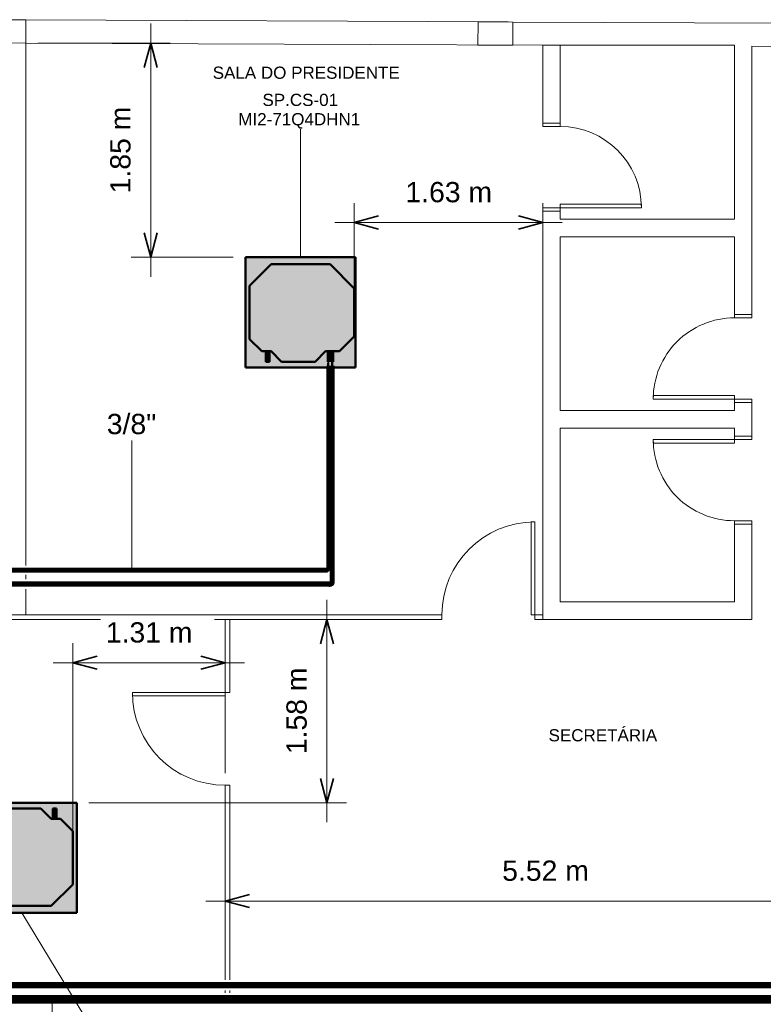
# Model space of a CAD drawing. Header units: millimetres. Extents: x -12740 to 214440, y -11012 to 10812.
# Tile 142 of 168: x 1712 to 8126, y 1880 to 10370. Entities that reach past the tile are written whole.
import ezdxf

# ---------------------------------------------------------------- set-up
doc = ezdxf.new("R2010")
doc.units = ezdxf.units.MM
doc.linetypes.add('Centro', pattern=[30, 12, -6, 6, -6])
doc.linetypes.add('Oculto 1_5', pattern=[2.2, 1.5, -0.7])
for name, color, linetype, lineweight in [('A-ANNO-DIMS', 211, 'Continuous', 9), ('A-ANNO-DIMS-70', 211, 'Continuous', 9), ('A-DETL', 90, 'Oculto 1_5', 18), ('DIVISORIAS', 7, 'Continuous', 18), ('ESQ', 7, 'Continuous', 18), ('G-ANNO-TEXT', 231, 'Continuous', 18), ('M-EQPM', 50, 'Continuous', 50), ('M-EQPM-IDEN', 50, 'Continuous', 9), ('P-PIPE', 3, 'Continuous', 70), ('P-PIPE-CNTR', 3, 'Centro', 50), ('P-PIPE-IDEN', 2, 'Continuous', 9), ('PAREDES', 7, 'Continuous', 18), ('PEM1-Layout Superior_dwg', 8, 'Continuous', 18), ('PILAR', 7, 'Continuous', 18)]:
    doc.layers.add(name, color=color, linetype=linetype, lineweight=lineweight)
doc.styles.add('Arial_1', font='arial.ttf', dxfattribs={"height": 175})
doc.styles.add('Arial_2', font='arial.ttf', dxfattribs={"height": 105})
doc.dimstyles.new('Diagonal_-_2_5_mm_Arial_1', dxfattribs={"dimscale": 304.8, "dimtxt": 178.545395, "dimasz": 0.688976, "dimexe": 0.551181, "dimexo": 0.344488, "dimgap": 0.401903, "dimtad": 1, "dimlfac": 0.001, "dimrnd": 0.01, "dimzin": 0, "dimdsep": 46, "dimtxsty": 'Arial_1', "dimblk1": 'OPEN30', "dimblk2": 'OPEN30', "dimsah": 1, "dimcen": 0.09, "dimdle": 0.551181, "dimazin": 0, "dimtfac": 1, "dimtdec": 4, "dimtix": 1, "dimtmove": 0, "dimatfit": 3, "dimfxl": 1, "dimtvp": 1, "dimtfill": 1, "dimtolj": 1, "dimtzin": 0, "dimarcsym": 2})

# ---------------------------------------------------------------- blocks, each defined once
blk = doc.blocks.new('Cotovelo - Soldado - CU - Padrão-V80-PAVIMENTO SUPERIOR TUBULAÇÃO FRIGORIGENA')
at = {"layer": 'P-PIPE', "lineweight": 18}
for points in [[(4390.4, 5496.5), (4397.8, 5498), (4403.1, 5499.4), (4412.3, 5508.7), (4415.1, 5521.3), (4400.4, 5521.2), (4399.7, 5521), (4397.1, 5514.6), (4391.1, 5511.3), (4390.4, 5511.3), (4390.4, 5496.6)], [(4407.8, 5521.3), (4416.2, 5521.3), (4416, 5532.9), (4399.3, 5532.9), (4399.5, 5521.3), (4405.6, 5521.3)], [(4390.4, 5495.5), (4390.4, 5512.5), (4378.8, 5512.2), (4378.8, 5495.5)]]:
    blk.add_hatch(color=160, dxfattribs=at).paths.add_polyline_path(points)
at = {"layer": 'P-PIPE', "color": 5}
for p, q in [((4399.3, 5532.9), (4399.3, 5521.3)), ((4416.2, 5521.3), (4416.2, 5532.9)), ((4390.4, 5512.5), (4378.8, 5512.5)), ((4378.8, 5512.5), (4378.8, 5495.5)), ((4378.8, 5495.5), (4390.4, 5495.5)), ((4390.4, 5495.5), (4390.4, 5512.5))]:
    blk.add_line(p, q, dxfattribs=at)
at = {"layer": 'P-PIPE', "color": 5, "flags": 128}
for points in [[(4390.4, 5496), (4391.4, 5496), (4392.4, 5496.1), (4393.5, 5496.2), (4394.5, 5496.3), (4395.4, 5496.5), (4396.4, 5496.7), (4397.4, 5497), (4398.4, 5497.3), (4399.3, 5497.6), (4400.3, 5498), (4401.2, 5498.4), (4402.1, 5498.9), (4403, 5499.4), (4403.8, 5499.9), (4404.7, 5500.4), (4405.5, 5501), (4406.3, 5501.6), (4407.1, 5502.3), (4407.8, 5503), (4408.5, 5503.7), (4409.2, 5504.4), (4409.9, 5505.2), (4410.5, 5506), (4411.1, 5506.8), (4411.7, 5507.6), (4412.2, 5508.5), (4412.7, 5509.4), (4413.2, 5510.3), (4413.6, 5511.2), (4414, 5512.1), (4414.3, 5513.1), (4414.6, 5514), (4414.9, 5515), (4415.1, 5516), (4415.3, 5517), (4415.5, 5518), (4415.6, 5519), (4415.7, 5520), (4415.7, 5521), (4415.7, 5521.3)], [(4399.8, 5521.3), (4399.8, 5520.9), (4399.8, 5520.5), (4399.7, 5520.2), (4399.7, 5519.8), (4399.6, 5519.4), (4399.5, 5519), (4399.5, 5518.7), (4399.3, 5518.3), (4399.2, 5518), (4399.1, 5517.6), (4398.9, 5517.3), (4398.8, 5516.9), (4398.6, 5516.6), (4398.4, 5516.3), (4398.2, 5516), (4398, 5515.7), (4397.7, 5515.4), (4397.5, 5515.1), (4397.2, 5514.8), (4397, 5514.5), (4396.7, 5514.3), (4396.4, 5514), (4396.1, 5513.8), (4395.8, 5513.6), (4395.5, 5513.4), (4395.2, 5513.2), (4394.9, 5513), (4394.5, 5512.8), (4394.2, 5512.7), (4393.8, 5512.5), (4393.5, 5512.4), (4393.1, 5512.3), (4392.8, 5512.2), (4392.4, 5512.1), (4392, 5512), (4391.7, 5512), (4391.3, 5511.9), (4390.9, 5511.9), (4390.5, 5511.9), (4390.4, 5511.9)]]:
    blk.add_lwpolyline(points, dxfattribs=at)
at = {"layer": 'P-PIPE', "color": 5}
for centre in [(4407.8, 5532.9), (4407.8, 5521.3)]:
    blk.add_ellipse(centre, major_axis=(8.49, 0), ratio=0.000004, start_param=3.141593, end_param=6.283185, dxfattribs=at)
blk = doc.blocks.new('Cotovelo - Soldado - CU - Padrão-V83-PAVIMENTO SUPERIOR TUBULAÇÃO FRIGORIGENA')
at = {"layer": 'P-PIPE', "lineweight": 18}
for points in [[(-24, -5.1), (-15.4, -4.6), (-15.4, 5.1), (-24, 4.6), (-24, -4.6)], [(-15.4, -3.6), (-10.2, -2.6), (-1.1, 1.1), (3.5, 12.3), (3.5, 15.4), (-4.5, 15.4), (-5.1, 14.6), (-7.9, 7.9), (-14.1, 4.5), (-15.4, 4.5), (-15.4, -3.5)], [(4.6, 15.4), (5.1, 15.4), (4.6, 24), (-5.1, 24), (-4.3, 15.4), (3.7, 15.4)]]:
    blk.add_hatch(color=20, dxfattribs=at).paths.add_polyline_path(points)
at = {"layer": 'P-PIPE', "color": 1}
for p, q in [((-15.4, 5.3), (-24, 5.3)), ((-24, 5.3), (-24, -5.3)), ((-24, 5.3), (-24, 5.1)), ((-15.4, 5.1), (-15.4, 5.3)), ((-15.4, -5.3), (-15.4, 5.3)), ((-5.3, 24), (-5.3, 15.4)), ((5.3, 24), (-5.3, 24)), ((-5.1, 24), (-5.3, 24)), ((-5.3, 15.4), (-5.1, 15.4)), ((-5.3, 15.4), (5.3, 15.4)), ((5.3, 24), (5.1, 24)), ((5.1, 15.4), (5.3, 15.4)), ((5.3, 15.4), (5.3, 24)), ((-24, -5.1), (-24, -5.3)), ((-24, -5.3), (-15.4, -5.3)), ((-15.4, -5.3), (-15.4, -5.1))]:
    blk.add_line(p, q, dxfattribs=at)
at = {"layer": 'P-PIPE', "color": 1, "flags": 128}
for points in [[(-4.8, 15.4), (-4.8, 14.9), (-4.8, 14.5), (-4.8, 14.1), (-4.9, 13.7), (-5, 13.2), (-5.1, 12.8), (-5.2, 12.4), (-5.3, 12), (-5.4, 11.6), (-5.6, 11.2), (-5.8, 10.8), (-6, 10.5), (-6.2, 10.1), (-6.4, 9.7), (-6.6, 9.4), (-6.9, 9), (-7.1, 8.7), (-7.4, 8.4), (-7.7, 8.1), (-8, 7.8), (-8.3, 7.5), (-8.6, 7.2), (-8.9, 6.9), (-9.3, 6.7), (-9.6, 6.4), (-10, 6.2), (-10.4, 6), (-10.7, 5.8), (-11.1, 5.6), (-11.5, 5.5), (-11.9, 5.3), (-12.3, 5.2), (-12.7, 5.1), (-13.1, 5), (-13.6, 4.9), (-14, 4.9), (-14.4, 4.8), (-14.8, 4.8), (-15.2, 4.8), (-15.4, 4.8)], [(-15.4, -4.8), (-14.5, -4.7), (-13.7, -4.7), (-12.9, -4.6), (-12.1, -4.5), (-11.4, -4.4), (-10.6, -4.2), (-9.8, -4), (-9, -3.7), (-8.3, -3.5), (-7.5, -3.2), (-6.8, -2.8), (-6.1, -2.5), (-5.4, -2.1), (-4.7, -1.7), (-4, -1.2), (-3.3, -0.8), (-2.7, -0.3), (-2.1, 0.2), (-1.5, 0.8), (-0.9, 1.3), (-0.4, 1.9), (0.1, 2.5), (0.6, 3.2), (1.1, 3.8), (1.6, 4.5), (2, 5.2), (2.4, 5.9), (2.8, 6.6), (3.1, 7.3), (3.4, 8.1), (3.7, 8.8), (3.9, 9.6), (4.1, 10.4), (4.3, 11.1), (4.5, 11.9), (4.6, 12.7), (4.7, 13.5), (4.7, 14.3), (4.8, 15.1), (4.8, 15.4)]]:
    blk.add_lwpolyline(points, dxfattribs=at)
blk = doc.blocks.new('PEM1-Layout Superior_dwg-964791-PAVIMENTO SUPERIOR TUBULAÇÃO FRIGORIGENA')
at = {"lineweight": 18}
for p, q in [((31599.3, 62041.2), (31599.3, 62004.6)), ((31599.3, 61918.8), (31599.3, 61697.2))]:
    blk.add_line(p, q, dxfattribs=at)
at = {"lineweight": 18, "flags": 128}
blk.add_lwpolyline([(31599.3, 66626.7), (31599.3, 65013.7), (31599.3, 62120.7)], dxfattribs=at)
at = {"layer": 'DIVISORIAS'}
for p, q in [((33319.3, 61057.1), (33319.3, 61657.1)), ((33359.3, 61057.1), (33359.3, 61657.1)), ((33319.3, 58437.1), (33319.3, 58456.7)), ((33359.3, 58456.7), (33359.3, 58437.1))]:
    blk.add_line(p, q, dxfattribs=at)
at = {"layer": 'DIVISORIAS', "flags": 128}
for points in [[(35989.3, 61697.1), (35959.3, 61697.1), (35959.3, 62497.1), (35989.3, 62497.1)], [(33319.3, 61027.1), (33319.3, 60997.1), (32519.3, 60997.1), (32519.3, 61027.1)]]:
    blk.add_lwpolyline(points, close=True, dxfattribs=at)
for points in [[(29422.3, 61697.2), (35189.3, 61697.2), (35189.3, 61657.1), (29422.3, 61657.1)], [(36059.3, 61657.1), (35989.3, 61657.1), (35989.3, 61697.1), (36059.3, 61697.1)], [(33359.3, 61097.1), (33359.3, 61027.1), (33319.3, 61027.1), (33319.3, 61097.1)], [(33319.3, 58548.9), (33319.3, 60227.1), (33359.3, 60227.1), (33359.3, 58548.9)]]:
    blk.add_lwpolyline(points, dxfattribs=at)
at = {"layer": 'ESQ', "flags": 128}
for points in [[(36059.3, 65937.1), (36059.3, 65907.1), (36209.3, 65907.1), (36209.3, 65937.1)], [(36059.3, 65177.1), (36059.3, 65207.1), (36209.3, 65207.1), (36209.3, 65177.1)], [(37861.6, 64287.1), (37861.6, 64257.1), (37711.6, 64257.1), (37711.6, 64287.1)], [(37861.6, 63527.1), (37861.6, 63557.1), (37711.6, 63557.1), (37711.6, 63527.1)], [(37861.6, 63237.1), (37861.6, 63207.1), (37711.6, 63207.1), (37711.6, 63237.1)], [(37861.6, 62477.1), (37861.6, 62507.1), (37711.6, 62507.1), (37711.6, 62477.1)]]:
    blk.add_lwpolyline(points, dxfattribs=at)
for points in [[(36909.3, 65237.1), (36909.3, 65207.1), (36209.3, 65207.1), (36209.3, 65237.1)], [(37011.6, 63587.1), (37011.6, 63557.1), (37711.6, 63557.1), (37711.6, 63587.1)], [(37011.6, 63177.1), (37011.6, 63207.1), (37711.6, 63207.1), (37711.6, 63177.1)]]:
    blk.add_lwpolyline(points, close=True, dxfattribs=at)
at = {"layer": 'ESQ'}
for centre, radius, start, end in [((36209.3, 65207.1), 700, 0, 90), ((37710.6, 63557.6), 699, 89.91548, 180.03592), ((37710.6, 63206.7), 699, 179.96408, 270.08452), ((35989.3, 61697.1), 800, 90, 180), ((33319.3, 61027.1), 800, 180, 270)]:
    blk.add_arc(centre, radius, start, end, dxfattribs=at)
at = {"layer": 'PAREDES'}
for p, q in [((31600.2, 66826.7), (35760.2, 66809.2)), ((35800.2, 66807.8), (39700.1, 66790.3)), ((36059.3, 66607.8), (36209.3, 66607.8))]:
    blk.add_line(p, q, dxfattribs=at)
at = {"layer": 'PAREDES', "flags": 128}
for points in [[(31599.3, 66626.7), (36059.3, 66607.8), (36059.3, 65937.1), (36209.3, 65937.1), (36209.3, 66607.1), (37711.6, 66607.1)], [(37711.6, 66607.1), (37711.6, 65107.1), (36209.3, 65107.1), (36209.3, 65177.1), (36059.3, 65177.1), (36059.3, 61657.1), (37861.6, 61657.1), (37861.6, 62477.1), (37711.6, 62477.1), (37711.6, 61807.1), (36209.3, 61807.1), (36209.3, 63307.1), (37711.6, 63307.1), (37711.6, 63237.1), (37861.6, 63237.1), (37861.6, 63527.1), (37711.6, 63527.1), (37711.6, 63457.1), (36209.3, 63457.1), (36209.3, 64957.1), (37711.6, 64957.1), (37711.6, 64287.1), (37861.6, 64287.1), (37861.6, 66598.5), (39699.2, 66590.3)]]:
    blk.add_lwpolyline(points, dxfattribs=at)
at = {"layer": 'PILAR', "flags": 128}
for points in [[(31300.2, 66828.1), (31600.2, 66826.7), (31599.3, 66626.7), (31299.3, 66628.1)], [(35500.2, 66809.2), (35800.2, 66807.8), (35799.3, 66607.8), (35499.3, 66609.2)]]:
    blk.add_lwpolyline(points, close=True, dxfattribs=at)
blk = doc.blocks.new('Midea_VRF_Indoor_4-way Cassette_MI-90_100_112_140_Q4_DHN1-D _2nd DC_ - MI2-100Q4DHN1-V22-PAVIMENTO SUPERIOR TUBULAÇÃO FRIGORIGENA')
at = {"layer": 'M-EQPM', "linetype": 'Oculto 1_5', "lineweight": 18}
h = blk.add_hatch(color=256, dxfattribs=at)
h.paths.add_polyline_path([(-475, -475), (475, -475), (475, 234.6), (434.7, 235.3), (434.7, 244.2), (475, 244.2), (475, 265.3), (437.7, 265.5), (437.7, 281.1), (475, 281.1), (475, 475), (-475, 475)])
h.paths.add_polyline_path([(-415, 177.2), (-415, 255), (-206.4, 463.6), (206.4, 463.6), (335, 335), (335, 281.2), (425, 280.9), (425, 265.3), (335, 265.3), (335, 244.2), (425, 243.5), (425, 234.6), (335, 234.6), (335, 215), (425, 125), (425, -165), (335, -255), (335, -269), (425, -269.5), (425, -301), (335, -301), (335, -335), (229.6, -440.4), (-229.6, -440.4), (-415, -255)])
for points in [[(-415, -255), (-229.6, -440.4), (229.6, -440.4), (335, -335), (335, -255), (425, -165), (425, 125), (335, 215), (335, 335), (206.4, 463.6), (-206.4, 463.6), (-415, 255), (-415, 177.2)], [(335, 278.8), (335, 265.3), (425, 265.5), (425, 281.2), (335, 280.9), (335, 280.1)], [(335, 234.8), (335, 234.6), (425, 235.3), (425, 244.2), (335, 243.5), (335, 235.3)], [(335, -273.7), (335, -301), (425, -300.5), (425, -269), (335, -269.5), (335, -271.1)]]:
    blk.add_hatch(color=256, dxfattribs=at).paths.add_polyline_path(points)
at = {"layer": 'A-DETL'}
for p, q in [((475, 265.3), (475, 281.1)), ((475, 281.1), (475, 265.3)), ((475, 234.9), (475, 243.9)), ((475, 243.9), (475, 234.9))]:
    blk.add_line(p, q, dxfattribs=at)
at = {"layer": 'M-EQPM'}
for p, q in [((0, 475), (-475, 475)), ((-475, 475), (-475, -475)), ((-475, -475), (-475, 475)), ((-475, 475), (475, 475)), ((-206.4, 463.6), (-415, 255)), ((-415, 255), (-206.4, 463.6)), ((206.4, 463.6), (-206.4, 463.6)), ((-206.4, 463.6), (206.4, 463.6)), ((475, 475), (0, 475)), ((335, 335), (206.4, 463.6)), ((206.4, 463.6), (335, 335)), ((475, 281.1), (475, 475)), ((475, 475), (475, 281.1)), ((-415, 255), (-415, -255)), ((-415, -255), (-415, 255)), ((335, 215), (335, 335)), ((335, 335), (335, 215)), ((425, 281.2), (335, 281.2)), ((335, 265.3), (425, 265.3)), ((425, 265.3), (425, 281.2)), ((475, 243.9), (475, 265.3)), ((475, 265.3), (475, 243.9)), ((425, 244.2), (335, 244.2)), ((335, 234.6), (425, 234.6)), ((425, 125), (335, 215)), ((335, 215), (425, 125)), ((425, 234.6), (425, 244.2)), ((475, -475), (475, 234.9)), ((475, 234.9), (475, -475)), ((425, -165), (425, 125)), ((425, 125), (425, -165)), ((335, -255), (425, -165)), ((425, -165), (335, -255)), ((-415, -255), (-229.6, -440.4)), ((-229.6, -440.4), (-415, -255)), ((229.6, -440.4), (335, -335)), ((335, -335), (229.6, -440.4)), ((335, -335), (335, -255)), ((335, -255), (335, -335)), ((425, -269), (335, -269)), ((335, -301), (425, -301)), ((425, -301), (425, -269)), ((-475, -475), (475, -475)), ((475, -475), (-475, -475)), ((-229.6, -440.4), (229.6, -440.4)), ((229.6, -440.4), (-229.6, -440.4))]:
    blk.add_line(p, q, dxfattribs=at)
blk = doc.blocks.new('Midea_VRF_Indoor_4-way Cassette_MI-56_71_80_Q4_DHN1-D _2nd DC_ - MI2-71Q4DHN1-V23-PAVIMENTO SUPERIOR TUBULAÇÃO FRIGORIGENA')
at = {"layer": 'M-EQPM', "linetype": 'Oculto 1_5', "lineweight": 18}
h = blk.add_hatch(color=256, dxfattribs=at)
h.paths.add_polyline_path([(475, 463.6), (475, 475), (-475, 475), (-475, -475), (475, -475), (475, 234.6), (434.7, 235.3), (434.7, 244.2), (475, 244.2), (475, 265.3), (437.7, 265.5), (437.7, 281.1), (475, 281.1)])
h.paths.add_polyline_path([(425, 275.3), (425, 265.3), (335, 265.3), (335, 244.2), (425, 243.5), (425, 234.6), (335, 234.6), (335, 215), (425, 125), (425, -165), (335, -255), (335, -269), (425, -269.5), (425, -301), (335, -301), (335, -335), (229.6, -440.4), (-229.6, -440.4), (-415, -255), (-415, 255), (-206.4, 463.6), (206.4, 463.6), (335, 335), (335, 281.2), (425, 280.9), (425, 277.2)])
for points in [[(425, 125), (335, 215), (335, 335), (206.4, 463.6), (-206.4, 463.6), (-415, 255), (-415, -255), (-229.6, -440.4), (229.6, -440.4), (335, -335), (335, -255), (425, -165)], [(425, 280.9), (425, 281.2), (335, 280.9), (335, 265.3), (425, 265.5), (425, 280.1)], [(425, 244), (425, 244.2), (335, 243.5), (335, 234.6), (425, 235.3), (425, 243.5)], [(425, -269), (335, -269.5), (335, -301), (425, -300.5), (425, -269.5)]]:
    blk.add_hatch(color=256, dxfattribs=at).paths.add_polyline_path(points)
at = {"layer": 'A-DETL'}
for p, q in [((475, 265.3), (475, 281.1)), ((475, 281.1), (475, 265.3)), ((475, 234.9), (475, 243.9)), ((475, 243.9), (475, 234.9))]:
    blk.add_line(p, q, dxfattribs=at)
at = {"layer": 'M-EQPM'}
for p, q in [((0, 475), (-475, 475)), ((-475, 475), (-475, -475)), ((-475, -475), (-475, 475)), ((-475, 475), (475, 475)), ((-206.4, 463.6), (-415, 255)), ((-415, 255), (-206.4, 463.6)), ((206.4, 463.6), (-206.4, 463.6)), ((-206.4, 463.6), (206.4, 463.6)), ((475, 475), (0, 475)), ((335, 335), (206.4, 463.6)), ((206.4, 463.6), (335, 335)), ((475, 281.1), (475, 475)), ((475, 475), (475, 281.1)), ((-415, 255), (-415, -255)), ((-415, -255), (-415, 255)), ((335, 215), (335, 335)), ((335, 335), (335, 215)), ((425, 281.2), (335, 281.2)), ((335, 265.3), (425, 265.3)), ((425, 265.3), (425, 281.2)), ((475, 244), (475, 265.3)), ((475, 265.3), (475, 244)), ((425, 244.2), (335, 244.2)), ((335, 234.6), (425, 234.6)), ((425, 125), (335, 215)), ((335, 215), (425, 125)), ((425, 234.6), (425, 244.2)), ((475, -475), (475, 234.8)), ((475, 234.8), (475, -475)), ((425, -165), (425, 125)), ((425, 125), (425, -165)), ((335, -255), (425, -165)), ((425, -165), (335, -255)), ((-415, -255), (-229.6, -440.4)), ((-229.6, -440.4), (-415, -255)), ((229.6, -440.4), (335, -335)), ((335, -335), (229.6, -440.4)), ((335, -335), (335, -255)), ((335, -255), (335, -335)), ((425, -269), (335, -269)), ((335, -301), (425, -301)), ((425, -301), (425, -269)), ((-475, -475), (475, -475)), ((475, -475), (-475, -475)), ((-229.6, -440.4), (229.6, -440.4)), ((229.6, -440.4), (-229.6, -440.4))]:
    blk.add_line(p, q, dxfattribs=at)
blk = doc.blocks.new('DIMBLOCK9-PAVIMENTO SUPERIOR TUBULAÇÃO FRIGORIGENA')
at = {"layer": 'A-ANNO-DIMS-70'}
for p, q in [((3484.3, 2770.2), (3484.3, 3664.4)), ((9007.3, 2770.2), (9007.3, 3710.2)), ((3316.3, 2770.2), (9175.3, 2770.2)), ((3484.3, 2770.2), (3484.3, 2602.2)), ((9007.3, 2770.2), (9007.3, 2602.2))]:
    blk.add_line(p, q, dxfattribs=at)
at = {"layer": 'A-ANNO-DIMS-70', "lineweight": 35}
for p, q in [((3484.3, 2770.2), (3694.3, 2826.5)), ((9007.3, 2770.2), (8797.3, 2826.5)), ((3484.3, 2770.2), (3694.3, 2713.9)), ((9007.3, 2770.2), (8797.3, 2713.9))]:
    blk.add_line(p, q, dxfattribs=at)
at = {"layer": 'A-ANNO-DIMS-70', "color": 0, "insert": (5873.6, 3119.9), "char_height": 175, "width": 893.276, "attachment_point": 1, "line_spacing_factor": 0.941778, "style": 'Arial_1', "bg_fill": 3, "box_fill_scale": 1.25, "bg_fill_color": 256, "bg_fill_true_color": 13158600, "bg_fill_transparency": 0}
blk.add_mtext('5.52 m', dxfattribs=at)
blk = doc.blocks.new('_Open30')
at = {"color": 0, "linetype": 'ByBlock', "lineweight": -2}
for p, q in [((-1, 0.268), (0, 0)), ((0, 0), (-1, -0.268)), ((0, 0), (-1, 0))]:
    blk.add_line(p, q, dxfattribs=at)
blk = doc.blocks.new('DIMBLOCK10-PAVIMENTO SUPERIOR TUBULAÇÃO FRIGORIGENA')
at = {"layer": 'A-ANNO-DIMS-70'}
for p, q in [((4598.1, 8621.5), (4598.1, 8789.5)), ((6224.3, 8621.5), (6224.3, 8789.5)), ((4430.1, 8621.5), (6392.3, 8621.5)), ((4598.1, 8621.5), (4598.1, 7744.7)), ((6224.3, 8621.5), (6224.3, 8614.4))]:
    blk.add_line(p, q, dxfattribs=at)
at = {"layer": 'A-ANNO-DIMS-70', "lineweight": 35}
for p, q in [((4598.1, 8621.5), (4808.1, 8677.7)), ((6224.3, 8621.5), (6014.3, 8677.7)), ((4598.1, 8621.5), (4808.1, 8565.2)), ((6224.3, 8621.5), (6014.3, 8565.2))]:
    blk.add_line(p, q, dxfattribs=at)
at = {"layer": 'A-ANNO-DIMS-70', "color": 0, "insert": (5039, 8971.1), "char_height": 175, "width": 893.276, "attachment_point": 1, "line_spacing_factor": 0.941778, "style": 'Arial_1', "bg_fill": 3, "box_fill_scale": 1.25, "bg_fill_color": 256, "bg_fill_true_color": 13158600, "bg_fill_transparency": 0}
blk.add_mtext('1.63 m', dxfattribs=at)
blk = doc.blocks.new('DIMBLOCK13-PAVIMENTO SUPERIOR TUBULAÇÃO FRIGORIGENA')
at = {"layer": 'A-ANNO-DIMS-70'}
for p, q in [((4362.1, 3450.3), (4362.1, 5367.4)), ((4362.1, 5199.4), (3629.3, 5199.4)), ((4362.1, 5199.4), (4530.1, 5199.4)), ((4362.1, 3618.3), (2309.2, 3618.3)), ((4362.1, 3618.3), (4530.1, 3618.3))]:
    blk.add_line(p, q, dxfattribs=at)
at = {"layer": 'A-ANNO-DIMS-70', "lineweight": 35}
for p, q in [((4362.1, 5199.4), (4305.8, 4989.4)), ((4362.1, 5199.4), (4418.3, 4989.4)), ((4362.1, 3618.3), (4305.8, 3828.3)), ((4362.1, 3618.3), (4418.3, 3828.3))]:
    blk.add_line(p, q, dxfattribs=at)
at = {"layer": 'A-ANNO-DIMS-70', "color": 0, "insert": (4012.4, 4036.6), "char_height": 175, "width": 893.276, "attachment_point": 1, "rotation": 90, "line_spacing_factor": 0.941778, "style": 'Arial_1', "bg_fill": 3, "box_fill_scale": 1.25, "bg_fill_color": 256, "bg_fill_true_color": 13158600, "bg_fill_transparency": 0}
blk.add_mtext('1.58 m', dxfattribs=at)
blk = doc.blocks.new('DIMBLOCK22-PAVIMENTO SUPERIOR TUBULAÇÃO FRIGORIGENA')
at = {"layer": 'A-ANNO-DIMS-70'}
for p, q in [((2169.7, 4824.9), (2169.7, 4992.9)), ((3484.3, 4824.9), (3484.3, 4992.9)), ((2001.7, 4824.9), (3652.3, 4824.9)), ((2169.7, 4824.9), (2169.7, 3018.7)), ((3484.3, 4824.9), (3484.3, 3874.4))]:
    blk.add_line(p, q, dxfattribs=at)
at = {"layer": 'A-ANNO-DIMS-70', "lineweight": 35}
for p, q in [((2169.7, 4824.9), (2379.7, 4881.2)), ((3484.3, 4824.9), (3274.3, 4881.2)), ((2169.7, 4824.9), (2379.7, 4768.6)), ((3484.3, 4824.9), (3274.3, 4768.6))]:
    blk.add_line(p, q, dxfattribs=at)
at = {"layer": 'A-ANNO-DIMS-70', "color": 0, "insert": (2454.8, 5174.6), "char_height": 175, "width": 893.276, "attachment_point": 1, "line_spacing_factor": 0.941778, "style": 'Arial_1', "bg_fill": 3, "box_fill_scale": 1.25, "bg_fill_color": 256, "bg_fill_true_color": 13158600, "bg_fill_transparency": 0}
blk.add_mtext('1.31 m', dxfattribs=at)
blk = doc.blocks.new('DIMBLOCK25-PAVIMENTO SUPERIOR TUBULAÇÃO FRIGORIGENA')
at = {"layer": 'A-ANNO-DIMS-70'}
for p, q in [((2842.2, 8153.2), (2842.2, 10337)), ((2842.2, 10169), (1869.3, 10169)), ((2842.2, 10169), (3010.2, 10169)), ((2842.2, 8321.2), (2674.2, 8321.2)), ((2842.2, 8321.2), (3554.5, 8321.2))]:
    blk.add_line(p, q, dxfattribs=at)
at = {"layer": 'A-ANNO-DIMS-70', "lineweight": 35}
for p, q in [((2842.2, 10169), (2785.9, 9959)), ((2842.2, 10169), (2898.5, 9959)), ((2842.2, 8321.2), (2785.9, 8531.2)), ((2842.2, 8321.2), (2898.5, 8531.2))]:
    blk.add_line(p, q, dxfattribs=at)
at = {"layer": 'A-ANNO-DIMS-70', "color": 0, "insert": (2492.5, 8872.9), "char_height": 175, "width": 893.276, "attachment_point": 1, "rotation": 90, "line_spacing_factor": 0.941778, "style": 'Arial_1', "bg_fill": 3, "box_fill_scale": 1.25, "bg_fill_color": 256, "bg_fill_true_color": 13158600, "bg_fill_transparency": 0}
blk.add_mtext('1.85 m', dxfattribs=at)

msp = doc.modelspace()

# ---------------------------------------------------------------- hatches: boundary and pattern name
at = {"layer": 'P-PIPE'}
for color, points in [(10, [(4373.948, 5647.211), (4373.948, 7411.496), (4369.188, 7411.496), (4369.826, 5647.211), (4372.716, 5647.211)]), (10, [(4373.948, 5647.211), (4378.708, 5647.211), (4378.07, 7411.496), (4373.948, 7411.496), (4373.948, 5898.337)]), (170, [(4407.751, 5532.937), (4407.751, 7408.512), (4399.816, 7408.512), (4400.395, 5532.937), (4405.697, 5532.937)]), (170, [(4407.751, 5532.937), (4415.686, 5532.937), (4415.415, 7408.512), (4407.751, 7408.512), (4407.751, 5543.688)]), (170, [(626.111, 5503.958), (4378.772, 5503.958), (4378.772, 5511.893), (-1951.024, 5511.314), (-1951.024, 5503.958), (-299.858, 5503.958)]), (170, [(-299.858, 5496.023), (4378.772, 5496.603), (4378.772, 5503.958), (-1951.024, 5503.958), (-1951.024, 5496.023), (-1225.827, 5496.023)]), (170, [(163.126, 1923.374), (9652.297, 1923.374), (9652.297, 1944.374), (88.678, 1943.658), (88.678, 1923.374)]), (170, [(8033.862, 1902.374), (9652.297, 1903.089), (9652.297, 1923.374), (88.678, 1923.374), (88.678, 1902.374), (4329.986, 1902.374)])]:
    msp.add_hatch(color=color, dxfattribs=at).paths.add_polyline_path(points)
h = msp.add_hatch(color=10, dxfattribs=at)
h.paths.add_polyline_path([(-1985.32, 5623.186), (4349.923, 5623.186), (4349.923, 5627.946), (-1985.32, 5627.29), (-1985.32, 5624.388)])
h.paths.add_polyline_path([(-2142.371, 5623.186), (-2007.54, 5623.186), (-2007.54, 5627.946), (-2142.371, 5627.308), (-2142.371, 5624.418)])
h = msp.add_hatch(color=10, dxfattribs=at)
h.paths.add_polyline_path([(-762.843, 5618.426), (4349.923, 5619.063), (4349.923, 5623.186), (-1985.32, 5623.156), (-1985.32, 5618.426), (-1225.827, 5618.426)])
h.paths.add_polyline_path([(-2007.54, 5618.426), (-2007.54, 5623.186), (-2142.371, 5623.186), (-2142.371, 5618.426)])
h = msp.add_hatch(color=10, dxfattribs=at)
h.paths.add_polyline_path([(-127.22, 2045.074), (8.931, 2045.074), (8.931, 2056.184), (-127.22, 2055.806), (-127.22, 2047.95)])
h.paths.add_polyline_path([(163.126, 2045.074), (9642.783, 2045.074), (9642.783, 2056.184), (31.151, 2055.788), (31.151, 2045.074)])
h = msp.add_hatch(color=10, dxfattribs=at)
h.paths.add_polyline_path([(9422.815, 2033.964), (9642.783, 2034.343), (9642.783, 2045.074), (31.151, 2045.028), (31.151, 2033.964), (8959.831, 2033.964)])
h.paths.add_polyline_path([(-127.22, 2033.964), (8.931, 2034.343), (8.931, 2045.074), (-127.22, 2045.074), (-127.22, 2034.343)])

# ---------------------------------------------------------------- linework, layer by layer
at = {"layer": 'M-EQPM-IDEN'}
for p, q in [((4134.54, 8321.17), (4134.619, 9427.336)), ((1729.247, 2668.285), (2488.138, 1420.212))]:
    msp.add_line(p, q, dxfattribs=at)
at = {"layer": 'P-PIPE', "color": 1}
for p, q in [((4369.35, 7411.496), (4369.188, 7411.496)), ((4369.188, 7386.171), (4369.188, 5647.211)), ((4378.708, 5647.211), (4378.708, 7386.171)), ((4349.923, 5627.946), (-1950.32, 5627.946)), ((-1950.32, 5618.426), (4349.923, 5618.426)), ((9642.783, 2056.184), (66.151, 2056.184)), ((66.151, 2033.964), (9642.783, 2033.964))]:
    msp.add_line(p, q, dxfattribs=at)
at = {"layer": 'P-PIPE', "color": 5}
for p, q in [((4400.086, 7408.512), (4399.816, 7408.512)), ((4415.686, 7408.512), (4415.415, 7408.512)), ((4399.816, 7386.173), (4399.816, 5532.937)), ((4415.686, 5532.937), (4415.686, 7386.173)), ((4378.772, 5511.893), (-1951.024, 5511.893)), ((-1951.024, 5496.023), (4378.772, 5496.023)), ((9652.297, 1944.374), (88.678, 1944.374)), ((88.678, 1902.374), (9652.297, 1902.374))]:
    msp.add_line(p, q, dxfattribs=at)
at = {"layer": 'P-PIPE-CNTR', "color": 10, "linetype": 'Continuous'}
for p, q in [((4373.948, 7411.496), (4373.948, 5647.211)), ((4349.923, 5623.186), (-1950.32, 5623.186)), ((4349.923, 5623.186), (4358.597, 5623.186)), ((4373.948, 5638.537), (4373.948, 5647.211)), ((66.151, 2045.074), (9642.783, 2045.074))]:
    msp.add_line(p, q, dxfattribs=at)
at = {"layer": 'P-PIPE-CNTR', "color": 170, "linetype": 'Continuous'}
for p, q in [((4407.751, 7408.512), (4407.751, 5532.937)), ((4407.751, 5521.278), (4407.751, 5532.937)), ((-1951.024, 5503.958), (4378.772, 5503.958)), ((4378.772, 5503.958), (4390.431, 5503.958)), ((88.678, 1923.374), (9652.297, 1923.374))]:
    msp.add_line(p, q, dxfattribs=at)
at = {"layer": 'P-PIPE-CNTR', "color": 10, "linetype": 'Continuous'}
msp.add_arc((4358.597, 5638.537), 15.351, 270, 0, dxfattribs=at)
at = {"layer": 'P-PIPE-CNTR', "color": 170, "linetype": 'Continuous'}
msp.add_arc((4390.431, 5521.278), 17.32, 270, 0, dxfattribs=at)
at = {"layer": 'P-PIPE-IDEN'}
for p, q in [((2678.433, 5623.186), (2678.433, 6740.803)), ((1992.498, 1923.374), (1992.498, 778.891))]:
    msp.add_line(p, q, dxfattribs=at)

# ---------------------------------------------------------------- block references
at = {"layer": 'A-DETL'}
for name, p, rotation in [('Midea_VRF_Indoor_4-way Cassette_MI-56_71_80_Q4_DHN1-D _2nd DC_ - MI2-71Q4DHN1-V23-PAVIMENTO SUPERIOR TUBULAÇÃO FRIGORIGENA', (4134.54, 7846.17), 269.9999999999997), ('Midea_VRF_Indoor_4-way Cassette_MI-90_100_112_140_Q4_DHN1-D _2nd DC_ - MI2-100Q4DHN1-V22-PAVIMENTO SUPERIOR TUBULAÇÃO FRIGORIGENA', (1729.247, 3143.285), 89.9999999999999)]:
    msp.add_blockref(name, p, dxfattribs=dict(at, rotation=rotation))
at = {"layer": 'P-PIPE', "color": 1}
msp.add_blockref('Cotovelo - Soldado - CU - Padrão-V83-PAVIMENTO SUPERIOR TUBULAÇÃO FRIGORIGENA', (4373.948, 5623.186), dxfattribs=at)
at = {"layer": 'P-PIPE', "color": 5}
msp.add_blockref('Cotovelo - Soldado - CU - Padrão-V80-PAVIMENTO SUPERIOR TUBULAÇÃO FRIGORIGENA', (0, 0), dxfattribs=at)
at = {"layer": 'PEM1-Layout Superior_dwg', "color": 7}
msp.add_blockref('PEM1-Layout Superior_dwg-964791-PAVIMENTO SUPERIOR TUBULAÇÃO FRIGORIGENA', (-29835.039, -56457.756), dxfattribs=at)

# ---------------------------------------------------------------- texts
at = {"layer": 'G-ANNO-TEXT', "color": 1, "lineweight": 9, "insert": (6273.432, 4252.501), "char_height": 105, "width": 1133.58613, "attachment_point": 1, "style": 'Arial_2'}
msp.add_mtext('SECRETÁRIA', dxfattribs=at)
at = {"layer": 'M-EQPM-IDEN', "insert": (3805.728, 9731.26), "char_height": 105, "width": 796.87737, "attachment_point": 1, "style": 'Arial_2'}
msp.add_mtext('SP.CS-01', dxfattribs=at)

# ---------------------------------------------------------------- next in the draw order: texts
at = {"layer": 'P-PIPE-IDEN', "insert": (2463.183, 6971.453), "char_height": 175, "width": 516.28675, "attachment_point": 1, "style": 'Arial_1', "bg_fill": 3, "box_fill_scale": 1.25, "bg_fill_color": 256, "bg_fill_true_color": 13158600, "bg_fill_transparency": 0}
msp.add_mtext('3/8"', dxfattribs=at)

# ---------------------------------------------------------------- next in the draw order: dimensions: what is measured, and where the dimension line sits
at = {"layer": 'A-ANNO-DIMS'}
dim = msp.add_linear_dim(base=(2842.207, 10168.979), p1=(3659.54, 8321.17), p2=(1764.264, 10168.979), angle=90, dimstyle='Diagonal_-_2_5_mm_Arial_1', override={"dimpost": '<> m', "dimfxl": 2646.973147}, dxfattribs=at)
dim.commit()
dim.dimension.update_dxf_attribs({"geometry": 'DIMBLOCK25-PAVIMENTO SUPERIOR TUBULAÇÃO FRIGORIGENA', "text_midpoint": (2630.357, 9245.075)})
for base, p1, p2, override, picture, middle in [((6224.279, 8621.453), (4598.116, 7639.747), (6224.279, 8719.389), {"dimpost": '<> m', "dimfxl": 1951.930475}, 'DIMBLOCK10-PAVIMENTO SUPERIOR TUBULAÇÃO FRIGORIGENA', (5411.197, 8833.363)), ((9007.3, 2770.219), (3484.279, 3769.389), (9007.3, 3815.22), {"dimpost": '<> m', "dimfxl": 5523.211451}, 'DIMBLOCK9-PAVIMENTO SUPERIOR TUBULAÇÃO FRIGORIGENA', (6245.789, 2982.069))]:
    dim = msp.add_linear_dim(base=base, p1=p1, p2=p2, dimstyle='Diagonal_-_2_5_mm_Arial_1', override=override, dxfattribs=at)
    dim.commit()
    dim.dimension.update_dxf_attribs({"geometry": picture, "text_midpoint": middle})

# ---------------------------------------------------------------- next in the draw order: texts
at = {"layer": 'G-ANNO-TEXT', "color": 1, "lineweight": 9, "insert": (3376.467, 9965.761), "char_height": 105, "width": 1958.52256, "attachment_point": 1, "style": 'Arial_2'}
msp.add_mtext('SALA DO PRESIDENTE', dxfattribs=at)
at = {"layer": 'M-EQPM-IDEN', "insert": (3597.369, 9564.572), "char_height": 105, "width": 1296.32869, "attachment_point": 1, "style": 'Arial_2'}
msp.add_mtext('MI2-71Q4DHN1', dxfattribs=at)

# ---------------------------------------------------------------- next in the draw order: dimensions: what is measured, and where the dimension line sits
at = {"layer": 'A-ANNO-DIMS'}
dim = msp.add_linear_dim(base=(4362.054, 5199.389), p1=(2204.247, 3618.285), p2=(3524.279, 5199.389), angle=90, dimstyle='Diagonal_-_2_5_mm_Arial_1', override={"dimpost": '<> m', "dimfxl": 2059.702605}, dxfattribs=at)
dim.commit()
dim.dimension.update_dxf_attribs({"geometry": 'DIMBLOCK13-PAVIMENTO SUPERIOR TUBULAÇÃO FRIGORIGENA', "text_midpoint": (4150.203, 4408.837)})

# ---------------------------------------------------------------- next in the draw order: dimensions: what is measured, and where the dimension line sits
dim = msp.add_linear_dim(base=(3484.279, 4824.893), p1=(2169.671, 2913.708), p2=(3484.279, 3769.389), dimstyle='Diagonal_-_2_5_mm_Arial_1', override={"dimpost": '<> m', "dimfxl": 1568.560978}, dxfattribs=at)
dim.commit()
dim.dimension.update_dxf_attribs({"geometry": 'DIMBLOCK22-PAVIMENTO SUPERIOR TUBULAÇÃO FRIGORIGENA', "text_midpoint": (2826.975, 5036.803)})

doc.saveas('drawing.dxf')
